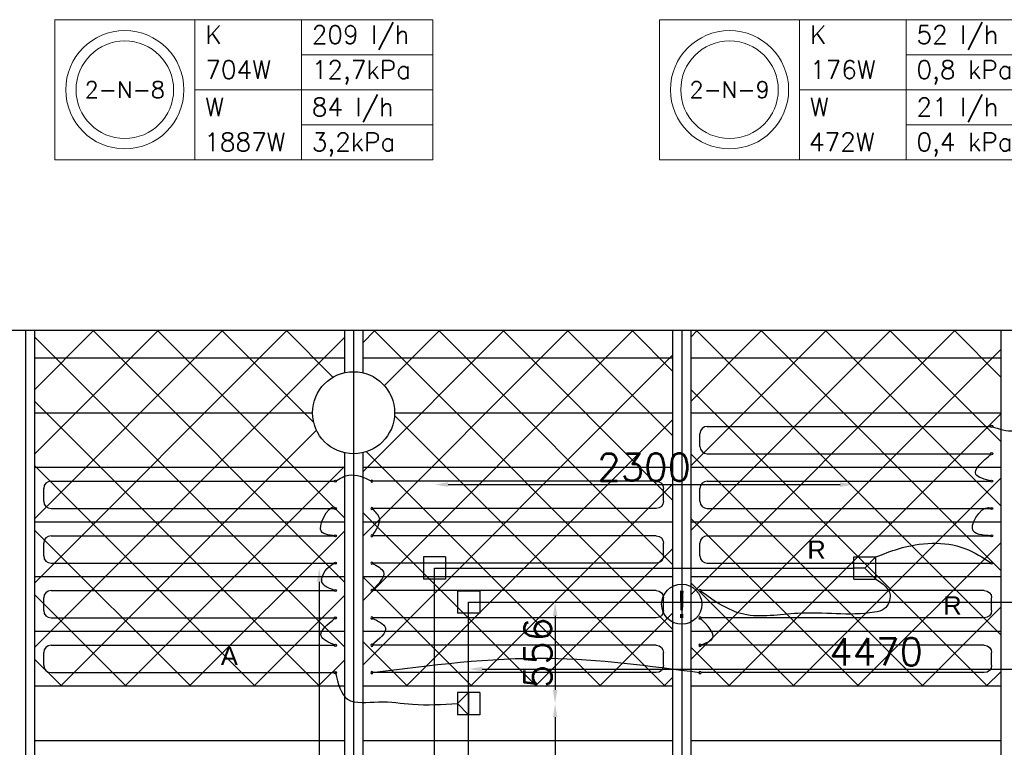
# Model space of a CAD drawing. Extents: x 7383 to 741080, y -570072 to -203000.
# Tile 18 of 43: x 468606 to 474007, y -278387 to -274398. Entities that reach past the tile are written whole.
import ezdxf
from ezdxf.enums import TextEntityAlignment as Align

# ---------------------------------------------------------------- set-up
doc = ezdxf.new("R2010")
doc.units = 0
doc.header["$LTSCALE"] = 25
doc.layers.get('0').update_dxf_attribs({"linetype": 'CONTINUOUS'})
doc.layers.get('DEFPOINTS').update_dxf_attribs({"linetype": 'CONTINUOUS'})
for name, color, linetype in [('000Vermogens2', 7, 'CONTINUOUS'), ('KP-bandraster', 5, 'CONTINUOUS'), ('KP-koppelingen', 6, 'CONTINUOUS'), ('KP-leidingen(aanvoer)', 5, 'CONTINUOUS'), ('KP-leidingen(retour)', 1, 'CONTINUOUS'), ('KP-lucht centreline', 2, 'CONTINUOUS'), ('KP-maatvoering', 7, 'CONTINUOUS'), ('KP-Melders', 3, 'CONTINUOUS'), ('KP-Oppervlak', 3, 'CONTINUOUS'), ('KP-panelen', 1, 'CONTINUOUS'), ('KP-registers', 4, 'CONTINUOUS'), ('KP-slangen', 7, 'CONTINUOUS'), ('KP-tekst', 7, 'CONTINUOUS')]:
    doc.layers.add(name, color=color, linetype=linetype)
doc.layers.add('KP-Aluminium', color=8, linetype='CONTINUOUS', lineweight=18)
doc.styles.add('arial', font='ARIAL.TTF')
doc.styles.add('VERWOL-1', font='ROMANS.SHX')
doc.dimstyles.new('MARTIN', dxfattribs={"dimscale": 0, "dimtxt": 50, "dimasz": 75, "dimexe": 4, "dimexo": 4, "dimgap": 20, "dimtad": 1, "dimdec": 0, "dimrnd": 0.01, "dimzin": 1, "dimdsep": 46, "dimtxsty": 'VERWOL-1', "dimcen": -25, "dimdle": 1, "dimclrd": 7, "dimclre": 2, "dimclrt": 7, "dimadec": 0, "dimazin": 0, "dimtfac": 1, "dimtdec": 0, "dimtix": 1, "dimtofl": 0, "dimtmove": 0, "dimatfit": 3, "dimldrblk": 'OBLIQUE', "dimfxl": 0, "dimtvp": 33.333333, "dimtolj": 1, "dimtzin": 1, "dimarcsym": 0})
pattern_1 = [(45, (274507.47, -39046.92), (-176.7767, 176.7767), []), (135, (274507.47, -39046.92), (-176.7767, -176.7767), [])]

# ---------------------------------------------------------------- blocks, each defined once
blk = doc.blocks.new('Register A')
at = {"layer": 'KP-registers', "linetype": 'Continuous'}
for p, q in [((90, 225), (1644, 225)), ((50, 115), (50, 185)), ((90, 75), (1644, 75))]:
    blk.add_line(p, q, dxfattribs=at)
for centre in [(1650, 225), (1650, 75)]:
    blk.add_circle(centre, 6, dxfattribs=at)
for centre, start, end in [((90, 185), 90, 180), ((90, 115), 180, 270)]:
    blk.add_arc(centre, 40, start, end, dxfattribs=at)
blk = doc.blocks.new('*D1637')
at = {"layer": 'DEFPOINTS', "color": 0, "linetype": 'Continuous', "transparency": 16777216}
for p in [(473181.6, -276946.5), (470881.4, -277404.4), (473181.6, -277404.4)]:
    blk.add_point(p, dxfattribs=at)
at = {"layer": 'KP-maatvoering', "color": 7, "linetype": 'Continuous', "lineweight": -2, "transparency": 16777216}
blk.add_line((470956.4, -276946.5), (473106.6, -276946.5), dxfattribs=at)
at = {"layer": 'KP-maatvoering', "color": 7, "linetype": 'Continuous', "transparency": 16777216}
for points in [[(470956.4, -276934), (470956.4, -276959), (470881.4, -276946.5)], [(473106.6, -276934), (473106.6, -276959), (473181.6, -276946.5)]]:
    blk.add_solid(points, dxfattribs=at)
at = {"layer": 'KP-maatvoering', "color": 7, "linetype": 'Continuous', "transparency": 16777216, "insert": (472031.5, -276851.5), "char_height": 150, "attachment_point": 5, "style": 'VERWOL-1'}
blk.add_mtext('\\A1;2300', dxfattribs=at)
blk = doc.blocks.new('_OBLIQUE')
at = {"color": 0, "linetype": 'ByBlock'}
blk.add_line((-0.5, -0.5), (0.5, 0.5), dxfattribs=at)
blk = doc.blocks.new('*D1638')
at = {"layer": 'DEFPOINTS', "color": 0, "linetype": 'Continuous', "transparency": 16777216}
for p in [(475539.1, -277591.6), (471068.6, -277652.4), (475539.1, -277957.9)]:
    blk.add_point(p, dxfattribs=at)
at = {"layer": 'KP-maatvoering', "color": 7, "linetype": 'Continuous', "lineweight": -2, "transparency": 16777216}
blk.add_line((471143.6, -277957.9), (475464.1, -277957.9), dxfattribs=at)
at = {"layer": 'KP-maatvoering', "color": 7, "linetype": 'Continuous', "transparency": 16777216}
for points in [[(471143.6, -277945.4), (471143.6, -277970.4), (471068.6, -277957.9)], [(475464.1, -277945.4), (475464.1, -277970.4), (475539.1, -277957.9)]]:
    blk.add_solid(points, dxfattribs=at)
at = {"layer": 'KP-maatvoering', "color": 7, "linetype": 'Continuous', "transparency": 16777216, "insert": (473303.8, -277862.9), "char_height": 150, "attachment_point": 5, "style": 'VERWOL-1'}
blk.add_mtext('\\A1;4470', dxfattribs=at)
blk = doc.blocks.new('*D1639')
at = {"layer": 'DEFPOINTS', "color": 0, "linetype": 'Continuous', "transparency": 16777216}
for p in [(470881.4, -277404.4), (470249, -280912.8), (470881.4, -280912.8)]:
    blk.add_point(p, dxfattribs=at)
at = {"layer": 'KP-maatvoering', "color": 7, "linetype": 'Continuous', "lineweight": -2, "transparency": 16777216}
blk.add_line((470249, -277479.4), (470249, -280837.8), dxfattribs=at)
at = {"layer": 'KP-maatvoering', "color": 7, "linetype": 'Continuous', "transparency": 16777216}
for points in [[(470236.5, -277479.4), (470261.5, -277479.4), (470249, -277404.4)], [(470236.5, -280837.8), (470261.5, -280837.8), (470249, -280912.8)]]:
    blk.add_solid(points, dxfattribs=at)
at = {"layer": 'KP-maatvoering', "color": 7, "linetype": 'Continuous', "transparency": 16777216, "insert": (470154, -279158.6), "char_height": 150, "attachment_point": 5, "rotation": 90, "style": 'VERWOL-1'}
blk.add_mtext('\\A1;3508', dxfattribs=at)
blk = doc.blocks.new('*D1640')
at = {"layer": 'DEFPOINTS', "color": 0, "linetype": 'Continuous', "transparency": 16777216}
for p in [(471129.4, -277591.6), (471129.5, -278147.8), (471543.2, -278147.8)]:
    blk.add_point(p, dxfattribs=at)
at = {"layer": 'KP-maatvoering', "color": 7, "linetype": 'Continuous', "lineweight": -2, "transparency": 16777216}
blk.add_line((471543.2, -277666.6), (471543.2, -278072.8), dxfattribs=at)
at = {"layer": 'KP-maatvoering', "color": 7, "linetype": 'Continuous', "transparency": 16777216}
for points in [[(471530.7, -277666.6), (471555.7, -277666.6), (471543.2, -277591.6)], [(471530.7, -278072.8), (471555.7, -278072.8), (471543.2, -278147.8)]]:
    blk.add_solid(points, dxfattribs=at)
at = {"layer": 'KP-maatvoering', "color": 7, "linetype": 'Continuous', "transparency": 16777216, "insert": (471448.2, -277869.7), "char_height": 150, "attachment_point": 5, "rotation": 90, "style": 'VERWOL-1'}
blk.add_mtext('\\A1;556', dxfattribs=at)
blk = doc.blocks.new('*D1641')
at = {"layer": 'DEFPOINTS', "color": 0, "linetype": 'Continuous', "transparency": 16777216}
for p in [(471129.5, -278147.8), (471129.4, -280725.6), (471543.2, -280725.6)]:
    blk.add_point(p, dxfattribs=at)
at = {"layer": 'KP-maatvoering', "color": 7, "linetype": 'Continuous', "lineweight": -2, "transparency": 16777216}
blk.add_line((471543.2, -278222.8), (471543.2, -280650.6), dxfattribs=at)
at = {"layer": 'KP-maatvoering', "color": 7, "linetype": 'Continuous', "transparency": 16777216}
for points in [[(471530.7, -278222.8), (471555.7, -278222.8), (471543.2, -278147.8)], [(471530.7, -280650.6), (471555.7, -280650.6), (471543.2, -280725.6)]]:
    blk.add_solid(points, dxfattribs=at)
at = {"layer": 'KP-maatvoering', "color": 7, "linetype": 'Continuous', "transparency": 16777216, "insert": (471448.2, -279436.7), "char_height": 150, "attachment_point": 5, "rotation": 90, "style": 'VERWOL-1'}
blk.add_mtext('\\A1;2578', dxfattribs=at)

msp = doc.modelspace()

# ---------------------------------------------------------------- hatches: boundary and pattern name
at = {"layer": 'KP-Aluminium', "linetype": 'Continuous'}
h = msp.add_hatch(dxfattribs=at)
h.set_pattern_fill('ANSI37', color=256, scale=2000)
h.set_pattern_definition([(45, (267307.47, -39046.92), (-176.7767, 176.7767), []), (135, (267307.47, -39046.92), (-176.7767, -176.7767), [])])
h.paths.add_polyline_path([(470387.6, -276102.6), (468687.6, -276102.6), (468687.6, -276252.6), (470387.6, -276252.6)])
h.paths.add_polyline_path([(470387.6, -276333.3), (470387.6, -276252.6), (468687.6, -276252.6), (468687.6, -276552.6), (470212.6, -276552.6, -0.350001)])
h.paths.add_polyline_path([(470212.6, -276552.6), (468687.6, -276552.6), (468687.6, -276852.6), (470387.6, -276852.6), (470387.6, -276772, -0.350001)])
h.paths.add_polyline_path([(470387.6, -276852.6), (468687.6, -276852.6), (468687.6, -277152.6), (470387.6, -277152.6)])
h.paths.add_polyline_path([(470387.6, -277152.6), (468687.6, -277152.6), (468687.6, -277452.6), (470387.6, -277452.6)])
h.paths.add_polyline_path([(470387.6, -277452.6), (468687.6, -277452.6), (468687.6, -277752.6), (470387.6, -277752.6)])
h.paths.add_polyline_path([(470387.6, -277752.6), (468687.6, -277752.6), (468687.6, -278052.6), (470387.6, -278052.6)])
h = msp.add_hatch(dxfattribs=at)
h.set_pattern_fill('ANSI37', color=256, scale=2000)
h.set_pattern_definition(pattern_1)
h.paths.add_polyline_path([(472187.6, -276102.6), (470487.6, -276102.6), (470487.6, -276252.6), (472187.6, -276252.6)])
h.paths.add_polyline_path([(472187.6, -276252.6), (470487.6, -276252.6), (470487.6, -276333.3, -0.350001), (470662.6, -276552.6), (472187.6, -276552.6)])
h.paths.add_polyline_path([(472187.6, -276552.6), (470662.6, -276552.6, -0.350001), (470487.6, -276772), (470487.6, -276852.6), (472187.6, -276852.6)])
h.paths.add_polyline_path([(472187.6, -276852.6), (470487.6, -276852.6), (470487.6, -277152.6), (472187.6, -277152.6)])
h.paths.add_polyline_path([(472187.6, -277152.6), (470487.6, -277152.6), (470487.6, -277452.6), (472187.6, -277452.6)])
h.paths.add_polyline_path([(472187.6, -277452.6), (470487.6, -277452.6), (470487.6, -277752.6), (472187.6, -277752.6)])
h.paths.add_polyline_path([(472187.6, -277752.6), (470487.6, -277752.6), (470487.6, -278052.6), (472187.6, -278052.6)])
h = msp.add_hatch(dxfattribs=at)
h.set_pattern_fill('ANSI37', color=256, scale=2000)
h.set_pattern_definition(pattern_1)
h.paths.add_polyline_path([(473987.6, -276102.6), (472287.6, -276102.6), (472287.6, -276252.6), (473987.6, -276252.6)])
h.paths.add_polyline_path([(473987.6, -276252.6), (472287.6, -276252.6), (472287.6, -276552.6), (473987.6, -276552.6)])
h.paths.add_polyline_path([(473987.6, -276552.6), (472287.6, -276552.6), (472287.6, -276852.6), (473987.6, -276852.6)])
h.paths.add_polyline_path([(473987.6, -276852.6), (472287.6, -276852.6), (472287.6, -277152.6), (473987.6, -277152.6)])
h.paths.add_polyline_path([(473987.6, -277152.6), (472287.6, -277152.6), (472287.6, -277452.6), (473987.6, -277452.6)])
h.paths.add_polyline_path([(473987.6, -277452.6), (472287.6, -277452.6), (472287.6, -277752.6), (473987.6, -277752.6)])
h.paths.add_polyline_path([(473987.6, -277752.6), (472287.6, -277752.6), (472287.6, -278052.6), (473987.6, -278052.6)])

# ---------------------------------------------------------------- linework, layer by layer
at = {"layer": '000Vermogens2', "linetype": 'Continuous', "lineweight": 0}
for p, q in [((468798.7, -274397.6), (468798.7, -275165.4)), ((468798.7, -274397.6), (470871.6, -274397.6)), ((469566.6, -274397.6), (469566.6, -275165.4)), ((470151.8, -274781.5), (470151.8, -274397.6)), ((470871.6, -274397.6), (470871.6, -275165.4)), ((472116.1, -274397.6), (472116.1, -275165.4)), ((472116.1, -274397.6), (474188.9, -274397.6)), ((472883.9, -274397.6), (472883.9, -275165.4)), ((473469.2, -274781.5), (473469.2, -274397.6)), ((470151.8, -274589.5), (470871.6, -274589.5)), ((473469.2, -274589.5), (474188.9, -274589.5)), ((469566.6, -274781.5), (470871.6, -274781.5)), ((470151.8, -274781.5), (470151.8, -275165.4)), ((472883.9, -274781.5), (474188.9, -274781.5)), ((473469.2, -274781.5), (473469.2, -275165.4)), ((470151.8, -274973.5), (470871.6, -274973.5)), ((473469.2, -274973.5), (474188.9, -274973.5)), ((468798.7, -275165.4), (470871.6, -275165.4)), ((472116.1, -275165.4), (474188.9, -275165.4))]:
    msp.add_line(p, q, dxfattribs=at)
for centre, radius in [((469182.6, -274781.5), 324.2), ((472500, -274781.5), 324.2), ((469182.6, -274781.5), 267.6), ((472500, -274781.5), 267.6)]:
    msp.add_circle(centre, radius, dxfattribs=at)
at = {"layer": 'KP-bandraster', "linetype": 'Continuous'}
for p, q in [((468687.6, -276102.6), (468687.6, -283602.6)), ((470387.6, -276102.6), (470387.6, -276333.3)), ((470487.6, -276102.6), (470487.6, -276333.3)), ((472187.6, -276102.6), (472187.6, -283602.6)), ((472287.6, -276102.6), (472287.6, -283602.6)), ((473987.6, -276102.6), (473987.6, -283602.6)), ((470387.6, -276772), (470387.6, -282933.3)), ((470487.6, -276772), (470487.6, -282933.3))]:
    msp.add_line(p, q, dxfattribs=at)
msp.add_circle((470437.6, -276552.6), 225, dxfattribs=at)
at = {"layer": 'KP-koppelingen', "linetype": 'Continuous'}
for p, q in [((470942.3, -277343.6), (470820.6, -277343.5)), ((470820.6, -277343.5), (470820.6, -277465.2)), ((470942.3, -277343.6), (470942.2, -277465.2)), ((473181.6, -277465.2), (473181.6, -277343.6)), ((473181.6, -277343.6), (473303.2, -277343.6)), ((473303.2, -277343.6), (473242.4, -277404.4)), ((473303.2, -277465.2), (473303.2, -277343.6)), ((473242.4, -277404.4), (473181.6, -277404.4)), ((473242.4, -277404.4), (473303.2, -277465.2)), ((470942.2, -277465.2), (470820.6, -277465.2)), ((473181.6, -277465.2), (473303.2, -277465.2)), ((471129.5, -277530.8), (471007.8, -277530.7)), ((471007.8, -277530.7), (471007.8, -277652.4)), ((471129.5, -277530.8), (471129.4, -277652.4)), ((471129.4, -277652.4), (471007.8, -277652.4)), ((471129.5, -278087), (471007.8, -278086.9)), ((471007.8, -278086.9), (471007.8, -278208.6)), ((471007.8, -278147.8), (471068.6, -278087)), ((471068.6, -278087), (471068.6, -278208.6)), ((471129.5, -278087), (471129.4, -278208.6)), ((471068.6, -278208.6), (471007.8, -278147.8)), ((471129.4, -278208.6), (471007.8, -278208.6))]:
    msp.add_line(p, q, dxfattribs=at)
at = {"layer": 'KP-leidingen(aanvoer)', "linetype": 'Continuous'}
for p, q in [((471068.6, -280725.6), (471068.6, -277591.6)), ((471068.6, -277591.6), (475539.1, -277591.6))]:
    msp.add_line(p, q, dxfattribs=at)
at = {"layer": 'KP-leidingen(retour)', "linetype": 'Continuous'}
for p, q in [((470881.4, -280912.8), (470881.4, -277404.4)), ((470881.4, -277404.4), (473181.6, -277404.4))]:
    msp.add_line(p, q, dxfattribs=at)
at = {"layer": 'KP-lucht centreline', "linetype": 'Continuous'}
for p, q in [((468637.6, -276102.6), (468637.6, -283602.6)), ((470437.6, -276102.6), (470437.6, -283602.6)), ((472237.6, -276102.6), (472237.6, -283602.6))]:
    msp.add_line(p, q, dxfattribs=at)
at = {"layer": 'KP-Melders', "linetype": 'Continuous'}
msp.add_circle((472237.6, -277602.6), 110, dxfattribs=at)
at = {"layer": 'KP-Oppervlak', "linetype": 'Continuous'}
msp.add_line((517687.6, -276102.6), (448387.6, -276102.6), dxfattribs=at)
at = {"layer": 'KP-panelen', "linetype": 'Continuous'}
for p, q in [((470387.6, -276252.6), (468687.6, -276252.6)), ((472187.6, -276252.6), (470487.6, -276252.6)), ((473987.6, -276252.6), (472287.6, -276252.6)), ((468687.6, -276552.6), (470212.6, -276552.6)), ((470662.6, -276552.6), (472187.6, -276552.6)), ((472287.6, -276552.6), (473987.6, -276552.6)), ((470387.6, -276852.6), (468687.6, -276852.6)), ((472187.6, -276852.6), (470487.6, -276852.6)), ((473987.6, -276852.6), (472287.6, -276852.6)), ((470387.6, -277152.6), (468687.6, -277152.6)), ((472187.6, -277152.6), (470487.6, -277152.6)), ((473987.6, -277152.6), (472287.6, -277152.6)), ((470387.6, -277452.6), (468687.6, -277452.6)), ((472187.6, -277452.6), (470487.6, -277452.6)), ((473987.6, -277452.6), (472287.6, -277452.6)), ((470387.6, -277752.6), (468687.6, -277752.6)), ((472187.6, -277752.6), (470487.6, -277752.6)), ((473987.6, -277752.6), (472287.6, -277752.6)), ((470387.6, -278052.6), (468687.6, -278052.6)), ((472187.6, -278052.6), (470487.6, -278052.6)), ((473987.6, -278052.6), (472287.6, -278052.6)), ((470387.6, -278352.6), (468687.6, -278352.6)), ((472187.6, -278352.6), (470487.6, -278352.6)), ((473987.6, -278352.6), (472287.6, -278352.6))]:
    msp.add_line(p, q, dxfattribs=at)
at = {"layer": 'KP-slangen', "linetype": 'Continuous'}
for points in [[(473937.6, -276627.6), (474060.7, -276651.9), (474143.6, -276627.6)], [(473937.6, -276927.6), (473851.5, -276890.9), (473937.6, -276777.6)], [(470337.6, -276927.6), (470412, -276894.7), (470537.6, -276927.6)], [(470337.6, -277227.6), (470256.5, -277191.4), (470337.6, -277077.6), (470339.4, -277083.1)], [(470537.6, -277077.6), (470577.6, -277129), (470537.6, -277227.6)], [(473937.6, -277227.6), (473832.7, -277189.9), (473937.6, -277077.6), (473939.4, -277079.1)], [(473303.2, -277343.6), (473426.9, -277298.6), (473790.8, -277296.5), (473937.6, -277377.6)], [(470337.6, -277527.6), (470264.2, -277480.9), (470337.6, -277377.6), (470343.2, -277376.4)], [(470537.6, -277377.6), (470601.9, -277425.7), (470537.6, -277527.6)], [(473303.2, -277465.2), (473380.3, -277550.7), (473348.9, -277627.8), (473296, -277646.1), (472874.8, -277652.7), (472577.9, -277657.9), (472338.5, -277529.8)], [(470337.6, -277827.6), (470259.1, -277776.7), (470337.6, -277677.6)], [(470537.6, -277677.6), (470612.1, -277732), (470537.6, -277827.6)], [(472337.6, -277827.6), (472407, -277789.6), (472337.6, -277677.6)], [(470537.6, -277977.6), (471505.4, -277898.9), (472337.6, -277977.6)], [(470337.6, -277977.6), (470404.9, -278123.6), (470574.1, -278138), (470760.7, -278151.1), (471007.8, -278147.8)]]:
    msp.add_spline(points, degree=3, dxfattribs=at)

# ---------------------------------------------------------------- block references
at = {"layer": 'KP-registers', "linetype": 'Continuous'}
for p in [(472287.6, -276852.6), (468687.6, -277152.6), (472287.6, -277152.6), (468687.6, -277452.6), (472287.6, -277452.6), (468687.6, -277752.6), (468687.6, -278052.6)]:
    msp.add_blockref('Register A', p, dxfattribs=at)
at = {"layer": 'KP-registers', "linetype": 'Continuous', "xscale": -1}
for p in [(472187.6, -277152.6), (472187.6, -277452.6), (472187.6, -277752.6), (473987.6, -277752.6), (472187.6, -278052.6), (473987.6, -278052.6)]:
    msp.add_blockref('Register A', p, dxfattribs=at)

# ---------------------------------------------------------------- texts
at = {"layer": '000Vermogens2', "linetype": 'Continuous', "lineweight": 0, "style": 'VERWOL-1'}
for s, p in [('K', (469624.3, -274529.6)), ('209 l/h', (470208.1, -274529.6)), ('K', (472941.7, -274529.6)), ('52 l/h', (473525.4, -274529.6)), ('704W', (469624.3, -274721.6)), ('12,7kPa', (470208.1, -274721.6)), ('176W', (472941.7, -274721.6)), ('0,8 kPa', (473525.4, -274721.6)), ('W', (469624.3, -274925.9)), ('84 l/h', (470208.1, -274925.9)), ('W', (472941.7, -274925.9)), ('21 l/h', (473525.4, -274925.9)), ('1887W', (469618.2, -275117.9)), ('3,2kPa', (470208.1, -275117.9)), ('472W', (472935.6, -275117.9)), ('0,4 kPa', (473525.4, -275117.9))]:
    msp.add_text(s, height=100, dxfattribs=at).set_placement(p)
for s, p in [('2-N-8', (469182.6, -274781.5)), ('2-N-9', (472500, -274781.5))]:
    msp.add_text(s, height=90, dxfattribs=at).set_placement(p, align=Align.MIDDLE_CENTER)
at = {"layer": 'KP-Melders', "linetype": 'Continuous', "insert": (472237.6, -277602.6), "char_height": 150, "attachment_point": 5, "style": 'arial'}
msp.add_mtext('\\A1;!', dxfattribs=at)
at = {"layer": 'KP-tekst', "linetype": 'Continuous', "char_height": 100, "attachment_point": 5, "style": 'arial'}
for s, insert in [('\\A1;R', (472977.5, -277303.7)), ('\\A1;R', (473722.9, -277609)), ('\\A1;A', (469756, -277885.7))]:
    msp.add_mtext(s, dxfattribs=dict(at, insert=insert))

# ---------------------------------------------------------------- dimensions: what is measured, and where the dimension line sits
at = {"layer": 'KP-maatvoering', "linetype": 'Continuous'}
for base, p1, p2, picture, middle in [((473181.6, -276946.5), (470881.4, -277404.4), (473181.6, -277404.4), '*D1637', (472031.5, -276851.5)), ((475539.0804, -277957.8986), (471068.6078, -277652.3957), (475539.0804, -277591.5774), '*D1638', (473303.8441, -277862.8986))]:
    dim = msp.add_linear_dim(base=base, p1=p1, p2=p2, dimstyle='MARTIN', override={"dimscale": 1, "dimtxt": 150, "dimse1": 1, "dimse2": 1}, dxfattribs=at)
    dim.commit()
    dim.dimension.update_dxf_attribs({"geometry": picture, "text_midpoint": middle})
for base, p1, p2, picture, middle in [((470249, -280912.8), (470881.4, -277404.4), (470881.4, -280912.8), '*D1639', (470154, -279158.6)), ((471543.2, -278147.8), (471129.4, -277591.6), (471129.5, -278147.8), '*D1640', (471448.2, -277869.7)), ((471543.2, -280725.6), (471129.5, -278147.8), (471129.4, -280725.6), '*D1641', (471448.2, -279436.7))]:
    dim = msp.add_linear_dim(base=base, p1=p1, p2=p2, angle=90, dimstyle='MARTIN', override={"dimscale": 1, "dimtxt": 150, "dimse1": 1, "dimse2": 1}, dxfattribs=at)
    dim.commit()
    dim.dimension.update_dxf_attribs({"geometry": picture, "text_midpoint": middle})

doc.saveas('drawing.dxf')
